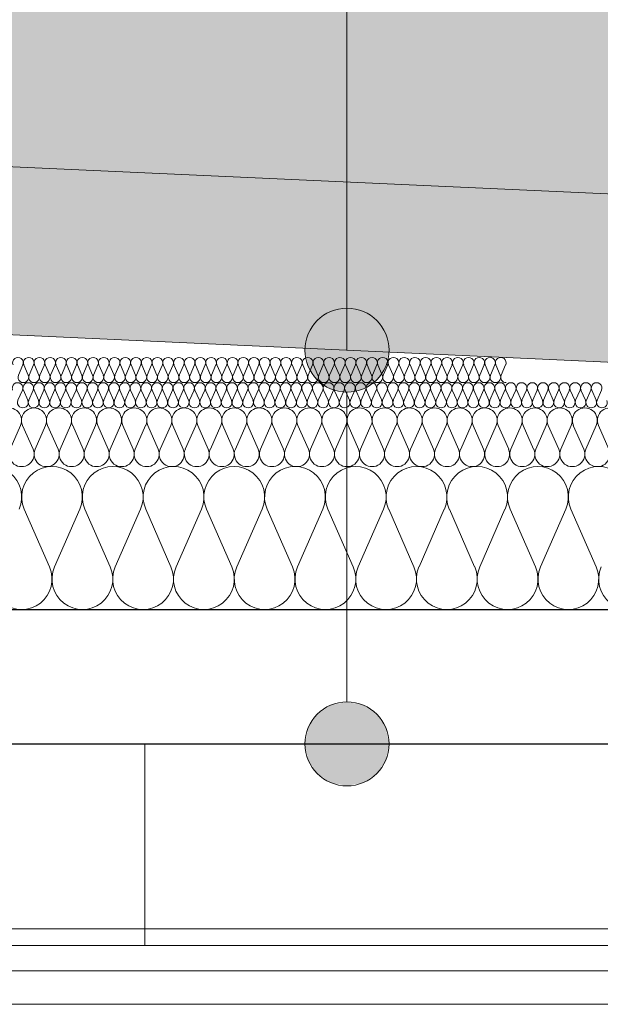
# Model space of a CAD drawing. Extents: x -547885 to -186295, y -25370 to 156194.
# Tile 66 of 256: x -510638 to -509947, y -8440 to -7268. Entities that reach past the tile are written whole.
import ezdxf

# ---------------------------------------------------------------- set-up
doc = ezdxf.new("R2010")
doc.units = 0
doc.header["$MEASUREMENT"] = 0
for name, color, linetype, lineweight in [('Arch dachowki_Nr_Pióra__21', 7, 'Continuous', 9), ('Arch opisy_Nr_Pióra__21', 7, 'Continuous', 9), ('Arch stropy_Nr_Pióra__1', 7, 'Continuous', 25), ('INWENT KONST. DREWNIANA_Nr_Pióra__21', 7, 'Continuous', 9), ('INWENT WYMIARY_Nr_Pióra__21', 7, 'Continuous', 9), ('INWENT WYMIARY_Nr_Pióra__5', 7, 'Continuous', 13), ('INWENT. DRZWI_Nr_Pióra__21', 7, 'Continuous', 9)]:
    doc.layers.add(name, color=color, linetype=linetype, lineweight=lineweight)
for name, color, linetype in [('Arch opisy', 7, 'Continuous'), ('Inwent Izolacje', 7, 'Continuous'), ('INWENT WYMIARY', 7, 'Continuous')]:
    doc.layers.add(name, color=color, linetype=linetype)
for name, color, linetype, lineweight, true_color in [('arch wypelnienia_Nr_Pióra__119', 7, 'Continuous', 13, 0xd9d1d0), ('arch wypelnienia_Nr_Pióra__2', 7, 'Continuous', 13, 0x7f7f7f), ('Inwent Izolacje_Nr_Pióra__2', 7, 'Continuous', 13, 0x7f7f7f)]:
    doc.layers.add(name, color=color, linetype=linetype, lineweight=lineweight, true_color=true_color)
doc.styles.add('GENERATED_STYLE_2', font='txt')
doc.dimstyles.new('GENERATED_STYLE__11', dxfattribs={"dimtxt": 160.000002, "dimasz": 110.144928, "dimexe": 0.18, "dimexo": 40, "dimgap": 0.09, "dimtad": 1, "dimtih": 1, "dimtoh": 1, "dimdec": 0, "dimzin": 0, "dimdsep": 46, "dimtxsty": 'GENERATED_STYLE_2', "dimblk": 'ARROWHEAD_5', "dimblk1": 'ARROWHEAD_5', "dimblk2": 'ARROWHEAD_5', "dimcen": 0.09, "dimclrd": 7, "dimclre": 7, "dimclrt": 7, "dimazin": 0, "dimtfac": 1, "dimtdec": 4, "dimtmove": 0, "dimatfit": 3, "dimfxl": 0, "dimtolj": 1, "dimtzin": 0, "dimarcsym": 0})

# ---------------------------------------------------------------- blocks, each defined once
blk = doc.blocks.new('Izolacja cieplna 14_254', base_point=(-507889.6, -7969.6))
at = {"layer": 'Inwent Izolacje_Nr_Pióra__2', "linetype": 'Continuous'}
for p, q in [((-510602.9, -7918.9), (-510633, -7850.2)), ((-510566.8, -7850.2), (-510596.8, -7918.9)), ((-510530.6, -7918.9), (-510560.7, -7850.2)), ((-510494.5, -7850.2), (-510524.6, -7918.9)), ((-510458.4, -7918.9), (-510488.4, -7850.2)), ((-510422.2, -7850.2), (-510452.3, -7918.9)), ((-510386.1, -7918.9), (-510416.2, -7850.2)), ((-510350, -7850.2), (-510380, -7918.9)), ((-510313.8, -7918.9), (-510343.9, -7850.2)), ((-510277.7, -7850.2), (-510307.7, -7918.9)), ((-510241.5, -7918.9), (-510271.6, -7850.2)), ((-510205.4, -7850.2), (-510235.5, -7918.9)), ((-510169.3, -7918.9), (-510199.3, -7850.2)), ((-510133.1, -7850.2), (-510163.2, -7918.9)), ((-510097, -7918.9), (-510127.1, -7850.2)), ((-510060.9, -7850.2), (-510090.9, -7918.9)), ((-510024.7, -7918.9), (-510054.8, -7850.2)), ((-509988.6, -7850.2), (-510018.6, -7918.9)), ((-509952.4, -7918.9), (-509982.5, -7850.2))]:
    blk.add_line(p, q, dxfattribs=at)
for centre, start_param, end_param in [((-510672.2, -7835.7), 1.158003, 5.125183), ((-510599.9, -7835.7), 1.158003, 5.125183), ((-510527.6, -7835.7), 1.158003, 5.125183), ((-510455.3, -7835.7), 1.158003, 5.125183), ((-510383.1, -7835.7), 1.158003, 5.125183), ((-510310.8, -7835.7), 1.158003, 5.125183), ((-510238.5, -7835.7), 1.158003, 5.125183), ((-510166.2, -7835.7), 1.158003, 5.125183), ((-510094, -7835.7), 1.158003, 5.125183), ((-510021.7, -7835.7), 1.158003, 5.125183), ((-509949.4, -7835.7), 1.158003, 5.125183), ((-510636, -7933.4), 4.299595, 8.266774), ((-510563.7, -7933.4), 4.299595, 8.266774), ((-510491.5, -7933.4), 4.299595, 8.266774), ((-510419.2, -7933.4), 4.299595, 8.266774), ((-510346.9, -7933.4), 4.299595, 8.266774), ((-510274.6, -7933.4), 4.299595, 8.266774), ((-510202.4, -7933.4), 4.299595, 8.266774), ((-510130.1, -7933.4), 4.299595, 8.266774), ((-510057.8, -7933.4), 4.299595, 8.266774), ((-509985.5, -7933.4), 4.299595, 8.266774), ((-509913.3, -7933.4), 4.299595, 8.266774)]:
    blk.add_ellipse(centre, major_axis=(0, -36.2), ratio=0.999515, start_param=start_param, end_param=end_param, dxfattribs=at)
blk = doc.blocks.new('Izolacja cieplna 14_255', base_point=(-508759.6, -7799.6))
at = {"layer": 'Inwent Izolacje_Nr_Pióra__2', "linetype": 'Continuous'}
for p, q in [((-510637.4, -7750.4), (-510649.8, -7778.7)), ((-510622.5, -7778.7), (-510634.9, -7750.4)), ((-510607.6, -7750.4), (-510620, -7778.7)), ((-510592.7, -7778.7), (-510605.1, -7750.4)), ((-510577.8, -7750.4), (-510590.2, -7778.7)), ((-510562.9, -7778.7), (-510575.3, -7750.4)), ((-510548, -7750.4), (-510560.4, -7778.7)), ((-510533.1, -7778.7), (-510545.5, -7750.4)), ((-510518.3, -7750.4), (-510530.6, -7778.7)), ((-510503.4, -7778.7), (-510515.7, -7750.4)), ((-510488.5, -7750.4), (-510500.9, -7778.7)), ((-510473.6, -7778.7), (-510486, -7750.4)), ((-510458.7, -7750.4), (-510471.1, -7778.7)), ((-510443.8, -7778.7), (-510456.2, -7750.4)), ((-510428.9, -7750.4), (-510441.3, -7778.7)), ((-510414, -7778.7), (-510426.4, -7750.4)), ((-510399.1, -7750.4), (-510411.5, -7778.7)), ((-510384.2, -7778.7), (-510396.6, -7750.4)), ((-510369.3, -7750.4), (-510381.7, -7778.7)), ((-510354.4, -7778.7), (-510366.8, -7750.4)), ((-510339.5, -7750.4), (-510351.9, -7778.7)), ((-510324.6, -7778.7), (-510337, -7750.4)), ((-510309.7, -7750.4), (-510322.1, -7778.7)), ((-510294.8, -7778.7), (-510307.2, -7750.4)), ((-510280, -7750.4), (-510292.3, -7778.7)), ((-510265.1, -7778.7), (-510277.5, -7750.4)), ((-510250.2, -7750.4), (-510262.6, -7778.7)), ((-510235.3, -7778.7), (-510247.7, -7750.4)), ((-510220.4, -7750.4), (-510232.8, -7778.7)), ((-510205.5, -7778.7), (-510217.9, -7750.4)), ((-510190.6, -7750.4), (-510203, -7778.7)), ((-510175.7, -7778.7), (-510188.1, -7750.4)), ((-510160.8, -7750.4), (-510173.2, -7778.7)), ((-510145.9, -7778.7), (-510158.3, -7750.4)), ((-510131, -7750.4), (-510143.4, -7778.7)), ((-510116.1, -7778.7), (-510128.5, -7750.4)), ((-510101.2, -7750.4), (-510113.6, -7778.7)), ((-510086.3, -7778.7), (-510098.7, -7750.4)), ((-510071.4, -7750.4), (-510083.8, -7778.7)), ((-510056.5, -7778.7), (-510068.9, -7750.4)), ((-510041.7, -7750.4), (-510054, -7778.7)), ((-510026.8, -7778.7), (-510039.2, -7750.4)), ((-510011.9, -7750.4), (-510024.3, -7778.7)), ((-509997, -7778.7), (-510009.4, -7750.4)), ((-509982.1, -7750.4), (-509994.5, -7778.7)), ((-509967.2, -7778.7), (-509979.6, -7750.4)), ((-509952.3, -7750.4), (-509964.7, -7778.7)), ((-509937.4, -7778.7), (-509949.8, -7750.4))]:
    blk.add_line(p, q, dxfattribs=at)
for centre, start_param, end_param in [((-510651, -7744.5), 2.728799, 6.695979), ((-510621.3, -7744.5), 2.728799, 6.695979), ((-510591.5, -7744.5), 2.728799, 6.695979), ((-510561.7, -7744.5), 2.728799, 6.695979), ((-510531.9, -7744.5), 2.728799, 6.695979), ((-510502.1, -7744.5), 2.728799, 6.695979), ((-510472.3, -7744.5), 2.728799, 6.695979), ((-510442.5, -7744.5), 2.728799, 6.695979), ((-510412.7, -7744.5), 2.728799, 6.695979), ((-510383, -7744.5), 2.728799, 6.695979), ((-510353.2, -7744.5), 2.728799, 6.695979), ((-510323.4, -7744.5), 2.728799, 6.695979), ((-510293.6, -7744.5), 2.728799, 6.695979), ((-510263.8, -7744.5), 2.728799, 6.695979), ((-510234, -7744.5), 2.728799, 6.695979), ((-510204.2, -7744.5), 2.728799, 6.695979), ((-510174.4, -7744.5), 2.728799, 6.695979), ((-510144.7, -7744.5), 2.728799, 6.695979), ((-510114.9, -7744.5), 2.728799, 6.695979), ((-510085.1, -7744.5), 2.728799, 6.695979), ((-510055.3, -7744.5), 2.728799, 6.695979), ((-510025.5, -7744.5), 2.728799, 6.695979), ((-509995.7, -7744.5), 2.728799, 6.695979), ((-509965.9, -7744.5), 2.728799, 6.695979), ((-509936.1, -7744.5), 2.728799, 6.695979), ((-510636.1, -7784.7), 5.870392, 9.837571), ((-510606.4, -7784.7), 5.870392, 9.837571), ((-510576.6, -7784.7), 5.870392, 9.837571), ((-510546.8, -7784.7), 5.870392, 9.837571), ((-510517, -7784.7), 5.870392, 9.837571), ((-510487.2, -7784.7), 5.870392, 9.837571), ((-510457.4, -7784.7), 5.870392, 9.837571), ((-510427.6, -7784.7), 5.870392, 9.837571), ((-510397.9, -7784.7), 5.870392, 9.837571), ((-510368.1, -7784.7), 5.870392, 9.837571), ((-510338.3, -7784.7), 5.870392, 9.837571), ((-510308.5, -7784.7), 5.870392, 9.837571), ((-510278.7, -7784.7), 5.870392, 9.837571), ((-510248.9, -7784.7), 5.870392, 9.837571), ((-510219.1, -7784.7), 5.870392, 9.837571), ((-510189.3, -7784.7), 5.870392, 9.837571), ((-510159.6, -7784.7), 5.870392, 9.837571), ((-510129.8, -7784.7), 5.870392, 9.837571), ((-510100, -7784.7), 5.870392, 9.837571), ((-510070.2, -7784.7), 5.870392, 9.837571), ((-510040.4, -7784.7), 5.870392, 9.837571), ((-510010.6, -7784.7), 5.870392, 9.837571), ((-509980.8, -7784.7), 5.870392, 9.837571), ((-509951, -7784.7), 5.870392, 9.837571)]:
    blk.add_ellipse(centre, major_axis=(-14.9, 0), ratio=0.999587, start_param=start_param, end_param=end_param, dxfattribs=at)
blk = doc.blocks.new('Izolacja cieplna 14_256', base_point=(-509409.6, -7729.6))
at = {"layer": 'Inwent Izolacje_Nr_Pióra__2', "linetype": 'Continuous'}
for p, q in [((-510635.1, -7708.5), (-510640.4, -7720.6)), ((-510628.7, -7720.6), (-510634, -7708.5)), ((-510622.3, -7708.5), (-510627.6, -7720.6)), ((-510615.9, -7720.6), (-510621.3, -7708.5)), ((-510609.6, -7708.5), (-510614.9, -7720.6)), ((-510603.2, -7720.6), (-510608.5, -7708.5)), ((-510596.8, -7708.5), (-510602.1, -7720.6)), ((-510590.4, -7720.6), (-510595.7, -7708.5)), ((-510584, -7708.5), (-510589.4, -7720.6)), ((-510577.7, -7720.6), (-510583, -7708.5)), ((-510571.3, -7708.5), (-510576.6, -7720.6)), ((-510564.9, -7720.6), (-510570.2, -7708.5)), ((-510558.5, -7708.5), (-510563.8, -7720.6)), ((-510552.1, -7720.6), (-510557.5, -7708.5)), ((-510545.8, -7708.5), (-510551.1, -7720.6)), ((-510539.4, -7720.6), (-510544.7, -7708.5)), ((-510533, -7708.5), (-510538.3, -7720.6)), ((-510526.6, -7720.6), (-510531.9, -7708.5)), ((-510520.2, -7708.5), (-510525.6, -7720.6)), ((-510513.9, -7720.6), (-510519.2, -7708.5)), ((-510507.5, -7708.5), (-510512.8, -7720.6)), ((-510501.1, -7720.6), (-510506.4, -7708.5)), ((-510494.7, -7708.5), (-510500, -7720.6)), ((-510488.3, -7720.6), (-510493.7, -7708.5)), ((-510482, -7708.5), (-510487.3, -7720.6)), ((-510475.6, -7720.6), (-510480.9, -7708.5)), ((-510469.2, -7708.5), (-510474.5, -7720.6)), ((-510462.8, -7720.6), (-510468.1, -7708.5)), ((-510456.4, -7708.5), (-510461.8, -7720.6)), ((-510450.1, -7720.6), (-510455.4, -7708.5)), ((-510443.7, -7708.5), (-510449, -7720.6)), ((-510437.3, -7720.6), (-510442.6, -7708.5)), ((-510430.9, -7708.5), (-510436.2, -7720.6)), ((-510424.5, -7720.6), (-510429.9, -7708.5)), ((-510418.2, -7708.5), (-510423.5, -7720.6)), ((-510411.8, -7720.6), (-510417.1, -7708.5)), ((-510405.4, -7708.5), (-510410.7, -7720.6)), ((-510399, -7720.6), (-510404.3, -7708.5)), ((-510392.6, -7708.5), (-510398, -7720.6)), ((-510386.3, -7720.6), (-510391.6, -7708.5)), ((-510379.9, -7708.5), (-510385.2, -7720.6)), ((-510373.5, -7720.6), (-510378.8, -7708.5)), ((-510367.1, -7708.5), (-510372.4, -7720.6)), ((-510360.7, -7720.6), (-510366, -7708.5)), ((-510354.4, -7708.5), (-510359.7, -7720.6)), ((-510348, -7720.6), (-510353.3, -7708.5)), ((-510341.6, -7708.5), (-510346.9, -7720.6)), ((-510335.2, -7720.6), (-510340.5, -7708.5)), ((-510328.8, -7708.5), (-510334.1, -7720.6)), ((-510322.5, -7720.6), (-510327.8, -7708.5)), ((-510316.1, -7708.5), (-510321.4, -7720.6)), ((-510309.7, -7720.6), (-510315, -7708.5)), ((-510303.3, -7708.5), (-510308.6, -7720.6)), ((-510296.9, -7720.6), (-510302.2, -7708.5)), ((-510290.6, -7708.5), (-510295.9, -7720.6)), ((-510284.2, -7720.6), (-510289.5, -7708.5)), ((-510277.8, -7708.5), (-510283.1, -7720.6)), ((-510271.4, -7720.6), (-510276.7, -7708.5)), ((-510265, -7708.5), (-510270.3, -7720.6)), ((-510258.7, -7720.6), (-510264, -7708.5)), ((-510252.3, -7708.5), (-510257.6, -7720.6)), ((-510245.9, -7720.6), (-510251.2, -7708.5)), ((-510239.5, -7708.5), (-510244.8, -7720.6)), ((-510233.1, -7720.6), (-510238.4, -7708.5)), ((-510226.8, -7708.5), (-510232.1, -7720.6)), ((-510220.4, -7720.6), (-510225.7, -7708.5)), ((-510214, -7708.5), (-510219.3, -7720.6)), ((-510207.6, -7720.6), (-510212.9, -7708.5)), ((-510201.2, -7708.5), (-510206.5, -7720.6)), ((-510194.9, -7720.6), (-510200.2, -7708.5)), ((-510188.5, -7708.5), (-510193.8, -7720.6)), ((-510182.1, -7720.6), (-510187.4, -7708.5)), ((-510175.7, -7708.5), (-510181, -7720.6)), ((-510169.3, -7720.6), (-510174.6, -7708.5)), ((-510163, -7708.5), (-510168.3, -7720.6)), ((-510156.6, -7720.6), (-510161.9, -7708.5)), ((-510150.2, -7708.5), (-510155.5, -7720.6)), ((-510143.8, -7720.6), (-510149.1, -7708.5)), ((-510137.4, -7708.5), (-510142.7, -7720.6)), ((-510131.1, -7720.6), (-510136.4, -7708.5)), ((-510124.7, -7708.5), (-510130, -7720.6)), ((-510118.3, -7720.6), (-510123.6, -7708.5)), ((-510111.9, -7708.5), (-510117.2, -7720.6)), ((-510105.5, -7720.6), (-510110.8, -7708.5)), ((-510099.2, -7708.5), (-510104.5, -7720.6)), ((-510092.8, -7720.6), (-510098.1, -7708.5)), ((-510086.4, -7708.5), (-510091.7, -7720.6)), ((-510080, -7720.6), (-510085.3, -7708.5)), ((-510073.6, -7708.5), (-510078.9, -7720.6)), ((-510067.3, -7720.6), (-510072.6, -7708.5)), ((-510060.9, -7708.5), (-510066.2, -7720.6)), ((-510054.5, -7720.6), (-510059.8, -7708.5)), ((-510048.1, -7708.5), (-510053.4, -7720.6)), ((-510041.7, -7720.6), (-510047, -7708.5)), ((-510035.4, -7708.5), (-510040.7, -7720.6)), ((-510029, -7720.6), (-510034.3, -7708.5)), ((-510022.6, -7708.5), (-510027.9, -7720.6)), ((-510016.2, -7720.6), (-510021.5, -7708.5)), ((-510009.8, -7708.5), (-510015.1, -7720.6)), ((-510003.4, -7720.6), (-510008.8, -7708.5)), ((-509997.1, -7708.5), (-510002.4, -7720.6)), ((-509990.7, -7720.6), (-509996, -7708.5)), ((-509984.3, -7708.5), (-509989.6, -7720.6)), ((-509977.9, -7720.6), (-509983.2, -7708.5)), ((-509971.5, -7708.5), (-509976.9, -7720.6)), ((-509965.2, -7720.6), (-509970.5, -7708.5)), ((-509958.8, -7708.5), (-509964.1, -7720.6)), ((-509952.4, -7720.6), (-509957.7, -7708.5)), ((-509946, -7708.5), (-509951.3, -7720.6))]:
    blk.add_line(p, q, dxfattribs=at)
for centre, start_param, end_param in [((-510640.9, -7706), 1.158003, 5.125183), ((-510628.2, -7706), 1.158003, 5.125183), ((-510615.4, -7706), 1.158003, 5.125183), ((-510602.7, -7706), 1.158003, 5.125183), ((-510589.9, -7706), 1.158003, 5.125183), ((-510577.1, -7706), 1.158003, 5.125183), ((-510564.4, -7706), 1.158003, 5.125183), ((-510551.6, -7706), 1.158003, 5.125183), ((-510538.9, -7706), 1.158003, 5.125183), ((-510526.1, -7706), 1.158003, 5.125183), ((-510513.3, -7706), 1.158003, 5.125183), ((-510500.6, -7706), 1.158003, 5.125183), ((-510487.8, -7706), 1.158003, 5.125183), ((-510475, -7706), 1.158003, 5.125183), ((-510462.3, -7706), 1.158003, 5.125183), ((-510449.5, -7706), 1.158003, 5.125183), ((-510436.8, -7706), 1.158003, 5.125183), ((-510424, -7706), 1.158003, 5.125183), ((-510411.2, -7706), 1.158003, 5.125183), ((-510398.5, -7706), 1.158003, 5.125183), ((-510385.7, -7706), 1.158003, 5.125183), ((-510373, -7706), 1.158003, 5.125183), ((-510360.2, -7706), 1.158003, 5.125183), ((-510347.4, -7706), 1.158003, 5.125183), ((-510334.7, -7706), 1.158003, 5.125183), ((-510321.9, -7706), 1.158003, 5.125183), ((-510309.2, -7706), 1.158003, 5.125183), ((-510296.4, -7706), 1.158003, 5.125183), ((-510283.6, -7706), 1.158003, 5.125183), ((-510270.9, -7706), 1.158003, 5.125183), ((-510258.1, -7706), 1.158003, 5.125183), ((-510245.4, -7706), 1.158003, 5.125183), ((-510232.6, -7706), 1.158003, 5.125183), ((-510219.8, -7706), 1.158003, 5.125183), ((-510207.1, -7706), 1.158003, 5.125183), ((-510194.3, -7706), 1.158003, 5.125183), ((-510181.6, -7706), 1.158003, 5.125183), ((-510168.8, -7706), 1.158003, 5.125183), ((-510156, -7706), 1.158003, 5.125183), ((-510143.3, -7706), 1.158003, 5.125183), ((-510130.5, -7706), 1.158003, 5.125183), ((-510117.8, -7706), 1.158003, 5.125183), ((-510105, -7706), 1.158003, 5.125183), ((-510092.2, -7706), 1.158003, 5.125183), ((-510079.5, -7706), 1.158003, 5.125183), ((-510066.7, -7706), 1.158003, 5.125183), ((-510054, -7706), 1.158003, 5.125183), ((-510041.2, -7706), 1.158003, 5.125183), ((-510028.4, -7706), 1.158003, 5.125183), ((-510015.7, -7706), 1.158003, 5.125183), ((-510002.9, -7706), 1.158003, 5.125183), ((-509990.2, -7706), 1.158003, 5.125183), ((-509977.4, -7706), 1.158003, 5.125183), ((-509964.6, -7706), 1.158003, 5.125183), ((-509951.9, -7706), 1.158003, 5.125183), ((-510634.6, -7723.2), 4.299595, 8.266774), ((-510621.8, -7723.2), 4.299595, 8.266774), ((-510609, -7723.2), 4.299595, 8.266774), ((-510596.3, -7723.2), 4.299595, 8.266774), ((-510583.5, -7723.2), 4.299595, 8.266774), ((-510570.8, -7723.2), 4.299595, 8.266774), ((-510558, -7723.2), 4.299595, 8.266774), ((-510545.2, -7723.2), 4.299595, 8.266774), ((-510532.5, -7723.2), 4.299595, 8.266774), ((-510519.7, -7723.2), 4.299595, 8.266774), ((-510506.9, -7723.2), 4.299595, 8.266774), ((-510494.2, -7723.2), 4.299595, 8.266774), ((-510481.4, -7723.2), 4.299595, 8.266774), ((-510468.7, -7723.2), 4.299595, 8.266774), ((-510455.9, -7723.2), 4.299595, 8.266774), ((-510443.1, -7723.2), 4.299595, 8.266774), ((-510430.4, -7723.2), 4.299595, 8.266774), ((-510417.6, -7723.2), 4.299595, 8.266774), ((-510404.9, -7723.2), 4.299595, 8.266774), ((-510392.1, -7723.2), 4.299595, 8.266774), ((-510379.3, -7723.2), 4.299595, 8.266774), ((-510366.6, -7723.2), 4.299595, 8.266774), ((-510353.8, -7723.2), 4.299595, 8.266774), ((-510341.1, -7723.2), 4.299595, 8.266774), ((-510328.3, -7723.2), 4.299595, 8.266774), ((-510315.5, -7723.2), 4.299595, 8.266774), ((-510302.8, -7723.2), 4.299595, 8.266774), ((-510290, -7723.2), 4.299595, 8.266774), ((-510277.3, -7723.2), 4.299595, 8.266774), ((-510264.5, -7723.2), 4.299595, 8.266774), ((-510251.7, -7723.2), 4.299595, 8.266774), ((-510239, -7723.2), 4.299595, 8.266774), ((-510226.2, -7723.2), 4.299595, 8.266774), ((-510213.5, -7723.2), 4.299595, 8.266774), ((-510200.7, -7723.2), 4.299595, 8.266774), ((-510187.9, -7723.2), 4.299595, 8.266774), ((-510175.2, -7723.2), 4.299595, 8.266774), ((-510162.4, -7723.2), 4.299595, 8.266774), ((-510149.7, -7723.2), 4.299595, 8.266774), ((-510136.9, -7723.2), 4.299595, 8.266774), ((-510124.1, -7723.2), 4.299595, 8.266774), ((-510111.4, -7723.2), 4.299595, 8.266774), ((-510098.6, -7723.2), 4.299595, 8.266774), ((-510085.9, -7723.2), 4.299595, 8.266774), ((-510073.1, -7723.2), 4.299595, 8.266774), ((-510060.3, -7723.2), 4.299595, 8.266774), ((-510047.6, -7723.2), 4.299595, 8.266774), ((-510034.8, -7723.2), 4.299595, 8.266774), ((-510022.1, -7723.2), 4.299595, 8.266774), ((-510009.3, -7723.2), 4.299595, 8.266774), ((-509996.5, -7723.2), 4.299595, 8.266774), ((-509983.8, -7723.2), 4.299595, 8.266774), ((-509971, -7723.2), 4.299595, 8.266774), ((-509958.3, -7723.2), 4.299595, 8.266774), ((-509945.5, -7723.2), 4.299595, 8.266774)]:
    blk.add_ellipse(centre, major_axis=(0, -6.38), ratio=0.999979, start_param=start_param, end_param=end_param, dxfattribs=at)
blk = doc.blocks.new('Izolacja cieplna 14_257', base_point=(-510059.6, -7699.6))
at = {"layer": 'Inwent Izolacje_Nr_Pióra__2', "linetype": 'Continuous'}
for p, q in [((-510634.6, -7678.5), (-510639.9, -7690.6)), ((-510628.2, -7690.6), (-510633.5, -7678.5)), ((-510621.8, -7678.5), (-510627.1, -7690.6)), ((-510615.4, -7690.6), (-510620.7, -7678.5)), ((-510609, -7678.5), (-510614.3, -7690.6)), ((-510602.6, -7690.6), (-510608, -7678.5)), ((-510596.3, -7678.5), (-510601.6, -7690.6)), ((-510589.9, -7690.6), (-510595.2, -7678.5)), ((-510583.5, -7678.5), (-510588.8, -7690.6)), ((-510577.1, -7690.6), (-510582.4, -7678.5)), ((-510570.7, -7678.5), (-510576, -7690.6)), ((-510564.3, -7690.6), (-510569.7, -7678.5)), ((-510558, -7678.5), (-510563.3, -7690.6)), ((-510551.6, -7690.6), (-510556.9, -7678.5)), ((-510545.2, -7678.5), (-510550.5, -7690.6)), ((-510538.8, -7690.6), (-510544.1, -7678.5)), ((-510532.4, -7678.5), (-510537.7, -7690.6)), ((-510526, -7690.6), (-510531.4, -7678.5)), ((-510519.7, -7678.5), (-510525, -7690.6)), ((-510513.3, -7690.6), (-510518.6, -7678.5)), ((-510506.9, -7678.5), (-510512.2, -7690.6)), ((-510500.5, -7690.6), (-510505.8, -7678.5)), ((-510494.1, -7678.5), (-510499.4, -7690.6)), ((-510487.7, -7690.6), (-510493.1, -7678.5)), ((-510481.4, -7678.5), (-510486.7, -7690.6)), ((-510475, -7690.6), (-510480.3, -7678.5)), ((-510468.6, -7678.5), (-510473.9, -7690.6)), ((-510462.2, -7690.6), (-510467.5, -7678.5)), ((-510455.8, -7678.5), (-510461.1, -7690.6)), ((-510449.5, -7690.6), (-510454.8, -7678.5)), ((-510443.1, -7678.5), (-510448.4, -7690.6)), ((-510436.7, -7690.6), (-510442, -7678.5)), ((-510430.3, -7678.5), (-510435.6, -7690.6)), ((-510423.9, -7690.6), (-510429.2, -7678.5)), ((-510417.5, -7678.5), (-510422.8, -7690.6)), ((-510411.2, -7690.6), (-510416.5, -7678.5)), ((-510404.8, -7678.5), (-510410.1, -7690.6)), ((-510398.4, -7690.6), (-510403.7, -7678.5)), ((-510392, -7678.5), (-510397.3, -7690.6)), ((-510385.6, -7690.6), (-510390.9, -7678.5)), ((-510379.2, -7678.5), (-510384.5, -7690.6)), ((-510372.9, -7690.6), (-510378.2, -7678.5)), ((-510366.5, -7678.5), (-510371.8, -7690.6)), ((-510360.1, -7690.6), (-510365.4, -7678.5)), ((-510353.7, -7678.5), (-510359, -7690.6)), ((-510347.3, -7690.6), (-510352.6, -7678.5)), ((-510340.9, -7678.5), (-510346.3, -7690.6)), ((-510334.6, -7690.6), (-510339.9, -7678.5)), ((-510328.2, -7678.5), (-510333.5, -7690.6)), ((-510321.8, -7690.6), (-510327.1, -7678.5)), ((-510315.4, -7678.5), (-510320.7, -7690.6)), ((-510309, -7690.6), (-510314.3, -7678.5)), ((-510302.6, -7678.5), (-510308, -7690.6)), ((-510296.3, -7690.6), (-510301.6, -7678.5)), ((-510289.9, -7678.5), (-510295.2, -7690.6)), ((-510283.5, -7690.6), (-510288.8, -7678.5)), ((-510277.1, -7678.5), (-510282.4, -7690.6)), ((-510270.7, -7690.6), (-510276, -7678.5)), ((-510264.3, -7678.5), (-510269.7, -7690.6)), ((-510258, -7690.6), (-510263.3, -7678.5)), ((-510251.6, -7678.5), (-510256.9, -7690.6)), ((-510245.2, -7690.6), (-510250.5, -7678.5)), ((-510238.8, -7678.5), (-510244.1, -7690.6)), ((-510232.4, -7690.6), (-510237.7, -7678.5)), ((-510226, -7678.5), (-510231.4, -7690.6)), ((-510219.7, -7690.6), (-510225, -7678.5)), ((-510213.3, -7678.5), (-510218.6, -7690.6)), ((-510206.9, -7690.6), (-510212.2, -7678.5)), ((-510200.5, -7678.5), (-510205.8, -7690.6)), ((-510194.1, -7690.6), (-510199.4, -7678.5)), ((-510187.7, -7678.5), (-510193.1, -7690.6)), ((-510181.4, -7690.6), (-510186.7, -7678.5)), ((-510175, -7678.5), (-510180.3, -7690.6)), ((-510168.6, -7690.6), (-510173.9, -7678.5)), ((-510162.2, -7678.5), (-510167.5, -7690.6)), ((-510155.8, -7690.6), (-510161.1, -7678.5)), ((-510149.5, -7678.5), (-510154.8, -7690.6)), ((-510143.1, -7690.6), (-510148.4, -7678.5)), ((-510136.7, -7678.5), (-510142, -7690.6)), ((-510130.3, -7690.6), (-510135.6, -7678.5)), ((-510123.9, -7678.5), (-510129.2, -7690.6)), ((-510117.5, -7690.6), (-510122.8, -7678.5)), ((-510111.2, -7678.5), (-510116.5, -7690.6)), ((-510104.8, -7690.6), (-510110.1, -7678.5)), ((-510098.4, -7678.5), (-510103.7, -7690.6)), ((-510092, -7690.6), (-510097.3, -7678.5)), ((-510085.6, -7678.5), (-510090.9, -7690.6)), ((-510079.2, -7690.6), (-510084.5, -7678.5)), ((-510072.9, -7678.5), (-510078.2, -7690.6)), ((-510066.5, -7690.6), (-510071.8, -7678.5)), ((-510060.1, -7678.5), (-510065.4, -7690.6))]:
    blk.add_line(p, q, dxfattribs=at)
for centre, start_param, end_param in [((-510640.4, -7676), 2.728799, 6.695979), ((-510627.6, -7676), 2.728799, 6.695979), ((-510614.9, -7676), 2.728799, 6.695979), ((-510602.1, -7676), 2.728799, 6.695979), ((-510589.3, -7676), 2.728799, 6.695979), ((-510576.6, -7676), 2.728799, 6.695979), ((-510563.8, -7676), 2.728799, 6.695979), ((-510551, -7676), 2.728799, 6.695979), ((-510538.3, -7676), 2.728799, 6.695979), ((-510525.5, -7676), 2.728799, 6.695979), ((-510512.7, -7676), 2.728799, 6.695979), ((-510500, -7676), 2.728799, 6.695979), ((-510487.2, -7676), 2.728799, 6.695979), ((-510474.4, -7676), 2.728799, 6.695979), ((-510461.7, -7676), 2.728799, 6.695979), ((-510448.9, -7676), 2.728799, 6.695979), ((-510436.1, -7676), 2.728799, 6.695979), ((-510423.4, -7676), 2.728799, 6.695979), ((-510410.6, -7676), 2.728799, 6.695979), ((-510397.9, -7676), 2.728799, 6.695979), ((-510385.1, -7676), 2.728799, 6.695979), ((-510372.3, -7676), 2.728799, 6.695979), ((-510359.6, -7676), 2.728799, 6.695979), ((-510346.8, -7676), 2.728799, 6.695979), ((-510334, -7676), 2.728799, 6.695979), ((-510321.3, -7676), 2.728799, 6.695979), ((-510308.5, -7676), 2.728799, 6.695979), ((-510295.7, -7676), 2.728799, 6.695979), ((-510283, -7676), 2.728799, 6.695979), ((-510270.2, -7676), 2.728799, 6.695979), ((-510257.4, -7676), 2.728799, 6.695979), ((-510244.7, -7676), 2.728799, 6.695979), ((-510231.9, -7676), 2.728799, 6.695979), ((-510219.1, -7676), 2.728799, 6.695979), ((-510206.4, -7676), 2.728799, 6.695979), ((-510193.6, -7676), 2.728799, 6.695979), ((-510180.8, -7676), 2.728799, 6.695979), ((-510168.1, -7676), 2.728799, 6.695979), ((-510155.3, -7676), 2.728799, 6.695979), ((-510142.5, -7676), 2.728799, 6.695979), ((-510129.8, -7676), 2.728799, 6.695979), ((-510117, -7676), 2.728799, 6.695979), ((-510104.2, -7676), 2.728799, 6.695979), ((-510091.5, -7676), 2.728799, 6.695979), ((-510078.7, -7676), 2.728799, 6.695979), ((-510065.9, -7676), 2.728799, 6.695979), ((-510634, -7693.2), 5.870392, 9.837571), ((-510621.3, -7693.2), 5.870392, 9.837571), ((-510608.5, -7693.2), 5.870392, 9.837571), ((-510595.7, -7693.2), 5.870392, 9.837571), ((-510583, -7693.2), 5.870392, 9.837571), ((-510570.2, -7693.2), 5.870392, 9.837571), ((-510557.4, -7693.2), 5.870392, 9.837571), ((-510544.7, -7693.2), 5.870392, 9.837571), ((-510531.9, -7693.2), 5.870392, 9.837571), ((-510519.1, -7693.2), 5.870392, 9.837571), ((-510506.4, -7693.2), 5.870392, 9.837571), ((-510493.6, -7693.2), 5.870392, 9.837571), ((-510480.8, -7693.2), 5.870392, 9.837571), ((-510468.1, -7693.2), 5.870392, 9.837571), ((-510455.3, -7693.2), 5.870392, 9.837571), ((-510442.5, -7693.2), 5.870392, 9.837571), ((-510429.8, -7693.2), 5.870392, 9.837571), ((-510417, -7693.2), 5.870392, 9.837571), ((-510404.2, -7693.2), 5.870392, 9.837571), ((-510391.5, -7693.2), 5.870392, 9.837571), ((-510378.7, -7693.2), 5.870392, 9.837571), ((-510365.9, -7693.2), 5.870392, 9.837571), ((-510353.2, -7693.2), 5.870392, 9.837571), ((-510340.4, -7693.2), 5.870392, 9.837571), ((-510327.6, -7693.2), 5.870392, 9.837571), ((-510314.9, -7693.2), 5.870392, 9.837571), ((-510302.1, -7693.2), 5.870392, 9.837571), ((-510289.3, -7693.2), 5.870392, 9.837571), ((-510276.6, -7693.2), 5.870392, 9.837571), ((-510263.8, -7693.2), 5.870392, 9.837571), ((-510251, -7693.2), 5.870392, 9.837571), ((-510238.3, -7693.2), 5.870392, 9.837571), ((-510225.5, -7693.2), 5.870392, 9.837571), ((-510212.7, -7693.2), 5.870392, 9.837571), ((-510200, -7693.2), 5.870392, 9.837571), ((-510187.2, -7693.2), 5.870392, 9.837571), ((-510174.4, -7693.2), 5.870392, 9.837571), ((-510161.7, -7693.2), 5.870392, 9.837571), ((-510148.9, -7693.2), 5.870392, 9.837571), ((-510136.1, -7693.2), 5.870392, 9.837571), ((-510123.4, -7693.2), 5.870392, 9.837571), ((-510110.6, -7693.2), 5.870392, 9.837571), ((-510097.9, -7693.2), 5.870392, 9.837571), ((-510085.1, -7693.2), 5.870392, 9.837571), ((-510072.3, -7693.2), 5.870392, 9.837571), ((-510059.6, -7693.2), 5.870392, 7.853982)]:
    blk.add_ellipse(centre, major_axis=(-6.38, 0), ratio=0.999587, start_param=start_param, end_param=end_param, dxfattribs=at)
blk = doc.blocks.new('*D903')
at = {"layer": 'INWENT WYMIARY_Nr_Pióra__5', "linetype": 'Continuous'}
for points in [[(-517708.7, -7638.2), (-517675, -7749.1), (-517734.9, -7751.1)], [(-517702, -7969.6), (-517732.8, -7857.8), (-517672.8, -7857.4)]]:
    blk.add_hatch(color=256, dxfattribs=at).paths.add_polyline_path(points, flags=0)
for p, q in [((-517708.7, -7638.2), (-517734.9, -7751.1)), ((-517708.7, -7638.2), (-517675, -7749.1)), ((-517675, -7749.1), (-517734.9, -7751.1)), ((-517732.8, -7857.8), (-517672.8, -7857.4)), ((-517702, -7969.6), (-517732.8, -7857.8)), ((-517702, -7969.6), (-517672.8, -7857.4))]:
    blk.add_line(p, q, dxfattribs=at)
blk.add_arc((-525960.6, -7969.6), 8258.6, 0.77677, 1.52301, dxfattribs=at)
at = {"layer": 'INWENT WYMIARY_Nr_Pióra__21', "insert": (-517543.7, -7880.6), "char_height": 160, "attachment_point": 7, "style": 'GENERATED_STYLE_2'}
blk.add_mtext('{2,30°}', dxfattribs=at)
blk = doc.blocks.new('ARROWHEAD_5')
at = {"color": 0, "linetype": 'Continuous', "lineweight": 0}
blk.add_line((0, 0), (-1, 0), dxfattribs=at)
blk.add_solid([(-1, 0.2679), (0, 0), (-1, -0.2679), (-1, 0.2679)], dxfattribs=at)
blk = doc.blocks.new('*D904')
at = {"layer": 'INWENT WYMIARY_Nr_Pióra__5', "linetype": 'Continuous'}
for points in [[(-511514.7, -7603.3), (-511489.1, -7716.3), (-511549, -7714)], [(-511523.1, -7969.6), (-511552.3, -7857.4), (-511492.3, -7857.8)]]:
    blk.add_hatch(color=256, dxfattribs=at).paths.add_polyline_path(points, flags=0)
for p, q in [((-511514.7, -7603.3), (-511549, -7714)), ((-511514.7, -7603.3), (-511489.1, -7716.3)), ((-511489.1, -7716.3), (-511549, -7714)), ((-511523.1, -7969.6), (-511552.3, -7857.4)), ((-511552.3, -7857.4), (-511492.3, -7857.8)), ((-511523.1, -7969.6), (-511492.3, -7857.8))]:
    blk.add_line(p, q, dxfattribs=at)
blk.add_arc((-503474.8, -7969.6), 8048.3, 178.18843, 179.20294, dxfattribs=at)
at = {"layer": 'INWENT WYMIARY_Nr_Pióra__21', "insert": (-512129.7, -7862.7), "char_height": 160, "attachment_point": 7, "style": 'GENERATED_STYLE_2'}
blk.add_mtext('{2,61°}', dxfattribs=at)
blk = doc.blocks.new('Linia_88', base_point=(-510248.9, -7660.9))
at = {"layer": 'Arch opisy_Nr_Pióra__21', "linetype": 'Continuous'}
blk.add_line((-510248.9, -7660.9), (-510248.9, -7152.7), dxfattribs=at)
blk.add_circle((-510248.9, -6852.7), 300, dxfattribs=at)
blk = doc.blocks.new('Linia_89', base_point=(-510248.9, -8129.6))
at = {"layer": 'Arch opisy_Nr_Pióra__21', "linetype": 'Continuous'}
for points in [[(-510198.9, -7660.9), (-510202.7, -7641.8), (-510213.5, -7625.6), (-510229.7, -7614.8), (-510248.9, -7610.9), (-510268, -7614.8), (-510284.2, -7625.6), (-510295.1, -7641.8), (-510298.9, -7660.9), (-510295.1, -7680.1), (-510284.2, -7696.3), (-510268, -7707.1), (-510248.9, -7710.9), (-510229.7, -7707.1), (-510213.5, -7696.3), (-510202.7, -7680.1)], [(-510198.9, -8129.6), (-510202.7, -8110.5), (-510213.5, -8094.3), (-510229.7, -8083.4), (-510248.9, -8079.6), (-510268, -8083.4), (-510284.2, -8094.3), (-510295.1, -8110.5), (-510298.9, -8129.6), (-510295.1, -8148.7), (-510284.2, -8165), (-510268, -8175.8), (-510248.9, -8179.6), (-510229.7, -8175.8), (-510213.5, -8165), (-510202.7, -8148.7)]]:
    blk.add_hatch(color=256, dxfattribs=at).paths.add_polyline_path(points, flags=0)
blk.add_line((-510248.9, -8079.6), (-510248.9, -7710.9), dxfattribs=at)
for centre in [(-510248.9, -7660.9), (-510248.9, -8129.6)]:
    blk.add_circle(centre, 50, dxfattribs=at)

msp = doc.modelspace()

# ---------------------------------------------------------------- hatches: boundary and pattern name
at = {"layer": 'arch wypelnienia_Nr_Pióra__119', "linetype": 'Continuous', "lineweight": 0, "true_color": 0x363434}
msp.add_hatch(color=250, dxfattribs=at).paths.add_polyline_path([(-519934.6, -6665.3), (-519999.6, -6702.9), (-519999.6, -7530), (-514008.9, -7289.4), (-510239.8, -7461.2), (-507619.7, -7580.5), (-507619.7, -6281.2), (-519879.6, -6281.2), (-519879.6, -6570.1, -0.267949)], flags=0)
at = {"layer": 'arch wypelnienia_Nr_Pióra__2', "linetype": 'Continuous'}
msp.add_hatch(color=256, dxfattribs=at).paths.add_polyline_path([(-519999.6, -7730.2), (-514009.4, -7489.6), (-514008.9, -7489.6), (-507719.6, -7776.2), (-507719.6, -7819.6), (-507739.6, -7819.6, 0.617181), (-507619.7, -7879.7), (-507619.7, -7580.5), (-514008.9, -7289.4), (-519999.6, -7530)], flags=0)

# ---------------------------------------------------------------- linework, layer by layer
at = {"layer": 'Arch dachowki_Nr_Pióra__21', "linetype": 'Continuous'}
msp.add_line((-514008.9, -7289.4), (-507619.7, -7580.5), dxfattribs=at)
at = {"layer": 'Arch stropy_Nr_Pióra__1', "linetype": 'Continuous'}
for p, q in [((-519959.6, -7969.6), (-507889.6, -7969.6)), ((-513739.6, -8129.6), (-508509.6, -8129.6))]:
    msp.add_line(p, q, dxfattribs=at)
at = {"layer": 'INWENT KONST. DREWNIANA_Nr_Pióra__21', "linetype": 'Continuous'}
msp.add_line((-514009.4, -7489.6), (-507719.6, -7776.2), dxfattribs=at)
at = {"layer": 'INWENT. DRZWI_Nr_Pióra__21', "linetype": 'Continuous'}
for p, q in [((-510489.6, -8369.6), (-510489.6, -8129.6)), ((-508669.6, -8349.6), (-512299.6, -8349.6)), ((-508679.6, -8369.6), (-512299.6, -8369.6)), ((-508679.6, -8399.6), (-512299.6, -8399.6)), ((-508679.6, -8439.6), (-512299.6, -8439.6))]:
    msp.add_line(p, q, dxfattribs=at)

# ---------------------------------------------------------------- block references
at = {"layer": 'Arch opisy', "linetype": 'Continuous'}
for name, p in [('Linia_88', (-510248.9, -7660.9)), ('Linia_89', (-510248.9, -8129.6))]:
    msp.add_blockref(name, p, dxfattribs=at)
at = {"layer": 'Inwent Izolacje', "color": 104, "linetype": 'Continuous', "lineweight": 13, "true_color": 0x029e21}
for name, p in [('Izolacja cieplna 14_257', (-510059.6, -7699.6)), ('Izolacja cieplna 14_256', (-509409.6, -7729.6)), ('Izolacja cieplna 14_255', (-508759.6, -7799.6)), ('Izolacja cieplna 14_254', (-507889.6, -7969.6))]:
    msp.add_blockref(name, p, dxfattribs=at)

# ---------------------------------------------------------------- dimensions: what is measured, and where the dimension line sits
at = {"layer": 'INWENT WYMIARY', "linetype": 'Continuous'}
for base, center, p2, picture, middle in [((-517703.7, -7803.8), (-525960.6, -7969.6), (-507889.6, -7969.6), '*D903', (-517287, -7800.6)), ((-511521, -7786.4), (-503474.8, -7969.6), (-519959.6, -7969.6), '*D904', (-511873, -7782.7))]:
    dim = msp.add_angular_dim_3p(base=base, center=center, p1=(-514009.4, -7489.6), p2=p2, dimstyle='GENERATED_STYLE__11', dxfattribs=at)
    dim.commit()
    dim.dimension.update_dxf_attribs({"geometry": picture, "text_midpoint": middle, "dimtype": 165})

doc.saveas('drawing.dxf')
